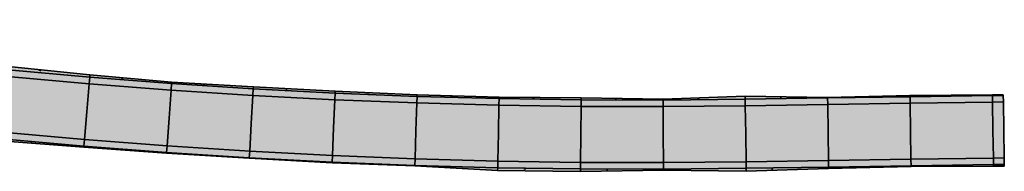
# Model space of a CAD drawing. Header units: metres. Extents: x 202823 to 203392, y 395713 to 395837.
# Tile 5 of 5: x 203332 to 203392, y 395713 to 395722. Entities that reach past the tile are written whole.
import ezdxf

# ---------------------------------------------------------------- set-up
doc = ezdxf.new("R2010")
doc.units = ezdxf.units.M
doc.layers.add('C3D-CORRIDOR', color=7, linetype='Continuous')
for name, color, linetype, lineweight in [('N-WA-GR-GRAS-V', 61, 'Continuous', 18), ('N-WA-GW-AFWERKEN_INZAAIEN-G', 60, 'Continuous', 35), ('N-WA-GW-DIJK_KRUIN_BINNEN-G', 90, 'Continuous', 35), ('N-WA-GW-DIJK_KRUIN_BUITEN-G', 90, 'Continuous', 35), ('N-WA-GW-DIJK_TEEN_BINNEN-G', 90, 'Continuous', 35), ('N-WA-GW-DIJK_TEEN_BUITEN-G', 90, 'Continuous', 35), ('N-WA-VH-VERHARDING_ASFALT-G', 252, 'Continuous', 35), ('N-WA-VH-VERHARDING_ASFALT-V', 252, 'Continuous', 18), ('N-WA-VH-VERHARDING_GRASBETONSTEEN-G', 102, 'Continuous', 35), ('N-WA-VH-VERHARDING_GRASBETONSTEEN-V', 75, 'Continuous', 18)]:
    doc.layers.add(name, color=color, linetype=linetype, lineweight=lineweight)

# ---------------------------------------------------------------- blocks, each defined once
blk = doc.blocks.new('*U104')
at = {"layer": 'N-WA-GR-GRAS-V', "linetype": 'Continuous', "lineweight": 18}
for points in [[(203313.908, 395722.179), (203316.934, 395721.127), (203321.876, 395720.441), (203326.813, 395719.863), (203331.754, 395719.324), (203336.702, 395718.831), (203341.654, 395718.384), (203346.619, 395718.101), (203351.584, 395717.839), (203356.551, 395717.613), (203361.522, 395717.472), (203366.494, 395717.422), (203371.466, 395717.34), (203376.441, 395717.538), (203381.443, 395717.441), (203386.442, 395717.572), (203391.442, 395717.621), (203392.099, 395717.616), (203392.1, 395717.579), (203391.442, 395717.569), (203386.443, 395717.496), (203381.443, 395717.422), (203376.444, 395717.348), (203371.467, 395717.298), (203366.493, 395717.308), (203361.52, 395717.382), (203356.548, 395717.517), (203351.578, 395717.714), (203346.611, 395717.974), (203341.648, 395718.295), (203336.689, 395718.679), (203331.735, 395719.124), (203326.787, 395719.632), (203321.846, 395720.201), (203316.896, 395720.823), (203313.787, 395721.216), (203313.908, 395722.179)], [(203313.259, 395717.05), (203316.368, 395716.656), (203321.34, 395716.032), (203326.333, 395715.457), (203331.333, 395714.944), (203336.339, 395714.494), (203341.35, 395714.106), (203346.366, 395713.781), (203351.385, 395713.519), (203356.407, 395713.319), (203361.432, 395713.183), (203366.457, 395713.109), (203371.484, 395713.098), (203376.506, 395713.149), (203381.505, 395713.222), (203386.505, 395713.296), (203391.504, 395713.37), (203392.162, 395713.38), (203392.163, 395713.283), (203391.506, 395713.274), (203386.505, 395713.266), (203381.506, 395713.143), (203376.509, 395712.966), (203371.484, 395713.044), (203366.456, 395712.964), (203361.428, 395713.016), (203356.407, 395713.295), (203351.384, 395713.491), (203346.365, 395713.76), (203341.347, 395714.066), (203336.333, 395714.424), (203331.321, 395714.822), (203326.315, 395715.295), (203321.328, 395715.938), (203316.341, 395716.442), (203313.128, 395716.017), (203313.259, 395717.05)]]:
    blk.add_hatch(color=61, dxfattribs=at).paths.add_polyline_path(points, flags=0)
at = {"layer": 'N-WA-VH-VERHARDING_ASFALT-V', "linetype": 'Continuous', "lineweight": 18}
for points in [[(203313.736, 395720.82), (203316.846, 395720.426), (203321.798, 395719.804), (203326.744, 395719.234), (203331.697, 395718.726), (203336.656, 395718.28), (203341.619, 395717.896), (203346.588, 395717.574), (203351.56, 395717.315), (203356.535, 395717.117), (203361.511, 395716.982), (203366.49, 395716.909), (203371.468, 395716.898), (203376.45, 395716.948), (203381.449, 395717.022), (203386.449, 395717.096), (203391.448, 395717.169), (203392.106, 395717.179), (203392.131, 395715.479), (203391.473, 395715.47), (203386.474, 395715.396), (203381.474, 395715.322), (203376.475, 395715.248), (203371.475, 395715.198), (203366.475, 395715.209), (203361.476, 395715.282), (203356.478, 395715.418), (203351.482, 395715.616), (203346.488, 395715.877), (203341.499, 395716.201), (203336.514, 395716.586), (203331.534, 395717.034), (203326.56, 395717.544), (203321.593, 395718.116), (203316.632, 395718.739), (203313.523, 395719.133), (203313.736, 395720.82)], [(203313.523, 395719.133), (203316.632, 395718.739), (203321.593, 395718.116), (203326.56, 395717.544), (203331.534, 395717.034), (203336.514, 395716.586), (203341.499, 395716.201), (203346.488, 395715.877), (203351.482, 395715.616), (203356.478, 395715.418), (203361.476, 395715.282), (203366.475, 395715.209), (203371.475, 395715.198), (203376.475, 395715.248), (203381.474, 395715.322), (203386.474, 395715.396), (203391.473, 395715.47), (203392.131, 395715.479), (203392.156, 395713.78), (203391.498, 395713.77), (203386.499, 395713.696), (203381.499, 395713.622), (203376.5, 395713.549), (203371.482, 395713.498), (203366.461, 395713.509), (203361.44, 395713.582), (203356.421, 395713.719), (203351.404, 395713.918), (203346.389, 395714.18), (203341.378, 395714.505), (203336.372, 395714.892), (203331.371, 395715.342), (203326.376, 395715.854), (203321.388, 395716.429), (203316.419, 395717.053), (203313.309, 395717.447), (203313.523, 395719.133)]]:
    blk.add_hatch(color=252, dxfattribs=at).paths.add_polyline_path(points, flags=0)
at = {"layer": 'N-WA-VH-VERHARDING_GRASBETONSTEEN-V', "linetype": 'Continuous', "lineweight": 18}
for points in [[(203313.787, 395721.216), (203316.896, 395720.823), (203321.846, 395720.201), (203326.787, 395719.632), (203331.735, 395719.124), (203336.689, 395718.679), (203341.648, 395718.295), (203346.611, 395717.974), (203351.578, 395717.714), (203356.548, 395717.517), (203361.52, 395717.382), (203366.493, 395717.308), (203371.467, 395717.298), (203376.444, 395717.348), (203381.443, 395717.422), (203386.443, 395717.496), (203391.442, 395717.569), (203392.1, 395717.579), (203392.106, 395717.179), (203391.448, 395717.169), (203386.449, 395717.096), (203381.449, 395717.022), (203376.45, 395716.948), (203371.468, 395716.898), (203366.49, 395716.909), (203361.511, 395716.982), (203356.535, 395717.117), (203351.56, 395717.315), (203346.588, 395717.574), (203341.619, 395717.896), (203336.656, 395718.28), (203331.697, 395718.726), (203326.744, 395719.234), (203321.798, 395719.804), (203316.846, 395720.426), (203313.736, 395720.82), (203313.787, 395721.216)], [(203313.309, 395717.447), (203316.419, 395717.053), (203321.388, 395716.429), (203326.376, 395715.854), (203331.371, 395715.342), (203336.372, 395714.892), (203341.378, 395714.505), (203346.389, 395714.18), (203351.404, 395713.918), (203356.421, 395713.719), (203361.44, 395713.582), (203366.461, 395713.509), (203371.482, 395713.498), (203376.5, 395713.549), (203381.499, 395713.622), (203386.499, 395713.696), (203391.498, 395713.77), (203392.156, 395713.78), (203392.162, 395713.38), (203391.504, 395713.37), (203386.505, 395713.296), (203381.505, 395713.222), (203376.506, 395713.149), (203371.484, 395713.098), (203366.457, 395713.109), (203361.432, 395713.183), (203356.407, 395713.319), (203351.385, 395713.519), (203346.366, 395713.781), (203341.35, 395714.106), (203336.339, 395714.494), (203331.333, 395714.944), (203326.333, 395715.457), (203321.34, 395716.032), (203316.368, 395716.656), (203313.259, 395717.05), (203313.309, 395717.447)]]:
    blk.add_hatch(color=75, dxfattribs=at).paths.add_polyline_path(points, flags=0)
at = {"layer": 'C3D-CORRIDOR', "color": 7, "linetype": 'Continuous', "lineweight": 50}
for p, q in [((203333.673, 395719.133, 14.216), (203333.665, 395719.042, 14.186)), ((203343.632, 395718.271, 14.2), (203343.629, 395718.219, 14.183)), ((203353.615, 395717.747, 14.213), (203353.613, 395717.69, 14.195)), ((203363.608, 395717.451, 14.219), (203363.607, 395717.401, 14.202)), ((203373.606, 395717.319, 14.196), (203373.605, 395717.372, 14.186)), ((203383.605, 395717.454, 14.204), (203383.605, 395717.476, 14.197)), ((203333.129, 395714.782, 14.155), (203333.124, 395714.731, 14.138)), ((203343.097, 395713.993, 14.165), (203343.096, 395713.976, 14.16)), ((203353.082, 395713.451, 14.175), (203353.082, 395713.438, 14.171)), ((203363.077, 395713.158, 14.185), (203363.076, 395713.079, 14.159)), ((203373.078, 395713.019, 14.227), (203373.077, 395713.067, 14.211)), ((203383.077, 395713.182, 14.225), (203383.077, 395713.214, 14.214))]:
    blk.add_line(p, q, dxfattribs=at)
at = {"layer": 'C3D-CORRIDOR', "color": 7, "linetype": 'Continuous', "lineweight": 35}
for p, q in [((203338.648, 395718.656, 14.203), (203338.638, 395718.528, 14.161)), ((203348.623, 395717.995, 14.213), (203348.616, 395717.869, 14.171)), ((203388.604, 395717.528, 14.208), (203388.603, 395717.593, 14.186)), ((203358.61, 395717.555, 14.212), (203358.608, 395717.461, 14.181)), ((203368.606, 395717.387, 14.219), (203368.606, 395717.304, 14.191)), ((203378.605, 395717.38, 14.2), (203378.604, 395717.496, 14.161)), ((203338.11, 395714.356, 14.16), (203338.106, 395714.297, 14.141)), ((203348.088, 395713.691, 14.17), (203348.087, 395713.667, 14.163)), ((203358.079, 395713.274, 14.18), (203358.077, 395713.202, 14.157)), ((203368.077, 395713.105, 14.19), (203368.077, 395712.99, 14.163)), ((203378.079, 395713.022, 14.25), (203378.077, 395713.172, 14.2)), ((203388.076, 395713.319, 14.207), (203388.076, 395713.269, 14.204))]:
    blk.add_line(p, q, dxfattribs=at)
at = {"layer": 'N-WA-GW-AFWERKEN_INZAAIEN-G', "color": 60, "linetype": 'Continuous', "lineweight": 35}
for p, q in [((203336.689, 395718.679, 14.159), (203336.702, 395718.831, 14.21)), ((203341.648, 395718.295, 14.164), (203341.654, 395718.384, 14.193)), ((203346.611, 395717.974, 14.169), (203346.619, 395718.101, 14.211)), ((203351.578, 395717.714, 14.174), (203351.584, 395717.839, 14.215)), ((203356.548, 395717.517, 14.179), (203356.551, 395717.613, 14.211)), ((203391.442, 395717.569, 14.21), (203391.442, 395717.621, 14.193)), ((203392.1, 395717.579, 14.211), (203392.099, 395717.616, 14.198)), ((203361.52, 395717.382, 14.184), (203361.522, 395717.472, 14.214)), ((203366.493, 395717.308, 14.189), (203366.494, 395717.422, 14.227)), ((203371.467, 395717.298, 14.194), (203371.466, 395717.34, 14.208)), ((203376.444, 395717.348, 14.198), (203376.441, 395717.538, 14.135)), ((203381.443, 395717.422, 14.202), (203381.443, 395717.441, 14.196)), ((203386.443, 395717.496, 14.206), (203386.442, 395717.572, 14.181)), ((203336.339, 395714.494, 14.159), (203336.333, 395714.424, 14.135)), ((203341.35, 395714.106, 14.164), (203341.347, 395714.066, 14.15)), ((203346.366, 395713.781, 14.169), (203346.365, 395713.76, 14.162)), ((203351.385, 395713.519, 14.174), (203351.384, 395713.491, 14.164)), ((203356.407, 395713.319, 14.179), (203356.407, 395713.295, 14.171)), ((203361.432, 395713.183, 14.184), (203361.428, 395713.016, 14.128)), ((203366.457, 395713.109, 14.189), (203366.456, 395712.964, 14.141)), ((203371.484, 395713.098, 14.194), (203371.484, 395713.044, 14.212)), ((203376.506, 395713.149, 14.198), (203376.509, 395712.966, 14.259)), ((203381.505, 395713.222, 14.202), (203381.506, 395713.143, 14.229)), ((203386.505, 395713.296, 14.206), (203386.505, 395713.266, 14.216)), ((203391.504, 395713.37, 14.21), (203391.506, 395713.274, 14.178)), ((203392.162, 395713.38, 14.211), (203392.163, 395713.283, 14.178))]:
    blk.add_line(p, q, dxfattribs=at)
at = {"layer": 'N-WA-GW-DIJK_KRUIN_BINNEN-G', "color": 90, "linetype": 'Continuous', "lineweight": 35}
for p, q in [((203331.371, 395715.342, 14.154), (203336.372, 395714.892, 14.159)), ((203331.333, 395714.944, 14.154), (203336.339, 395714.494, 14.159)), ((203336.372, 395714.892, 14.159), (203341.378, 395714.505, 14.164)), ((203336.339, 395714.494, 14.159), (203341.35, 395714.106, 14.164)), ((203341.35, 395714.106, 14.164), (203346.366, 395713.781, 14.169)), ((203341.378, 395714.505, 14.164), (203346.389, 395714.18, 14.169)), ((203346.389, 395714.18, 14.169), (203351.404, 395713.918, 14.174)), ((203346.366, 395713.781, 14.169), (203351.385, 395713.519, 14.174)), ((203351.385, 395713.519, 14.174), (203356.407, 395713.319, 14.179)), ((203351.404, 395713.918, 14.174), (203356.421, 395713.719, 14.179)), ((203356.421, 395713.719, 14.179), (203361.44, 395713.582, 14.184)), ((203361.44, 395713.582, 14.184), (203366.461, 395713.509, 14.189)), ((203366.461, 395713.509, 14.189), (203371.482, 395713.498, 14.194)), ((203371.482, 395713.498, 14.194), (203376.5, 395713.549, 14.198)), ((203376.5, 395713.549, 14.198), (203381.499, 395713.622, 14.202)), ((203381.499, 395713.622, 14.202), (203386.499, 395713.696, 14.206)), ((203386.499, 395713.696, 14.206), (203391.498, 395713.77, 14.21)), ((203391.498, 395713.77, 14.21), (203392.156, 395713.78, 14.211)), ((203356.407, 395713.319, 14.179), (203361.432, 395713.183, 14.184)), ((203361.432, 395713.183, 14.184), (203366.457, 395713.109, 14.189)), ((203366.457, 395713.109, 14.189), (203371.484, 395713.098, 14.194)), ((203371.484, 395713.098, 14.194), (203376.506, 395713.149, 14.198)), ((203376.506, 395713.149, 14.198), (203381.505, 395713.222, 14.202)), ((203381.505, 395713.222, 14.202), (203386.505, 395713.296, 14.206)), ((203386.505, 395713.296, 14.206), (203391.504, 395713.37, 14.21)), ((203391.504, 395713.37, 14.21), (203392.162, 395713.38, 14.211))]:
    blk.add_line(p, q, dxfattribs=at)
at = {"layer": 'N-WA-GW-DIJK_KRUIN_BUITEN-G', "color": 90, "linetype": 'Continuous', "lineweight": 35}
for p, q in [((203331.735, 395719.124, 14.154), (203336.689, 395718.679, 14.159)), ((203331.697, 395718.726, 14.154), (203336.656, 395718.28, 14.159)), ((203336.656, 395718.28, 14.159), (203341.619, 395717.896, 14.164)), ((203336.689, 395718.679, 14.159), (203341.648, 395718.295, 14.164)), ((203341.648, 395718.295, 14.164), (203346.611, 395717.974, 14.169)), ((203341.619, 395717.896, 14.164), (203346.588, 395717.574, 14.169)), ((203346.611, 395717.974, 14.169), (203351.578, 395717.714, 14.174)), ((203351.578, 395717.714, 14.174), (203356.548, 395717.517, 14.179)), ((203391.442, 395717.569, 14.21), (203392.1, 395717.579, 14.211)), ((203346.588, 395717.574, 14.169), (203351.56, 395717.315, 14.174)), ((203351.56, 395717.315, 14.174), (203356.535, 395717.117, 14.179)), ((203356.535, 395717.117, 14.179), (203361.511, 395716.982, 14.184)), ((203356.548, 395717.517, 14.179), (203361.52, 395717.382, 14.184)), ((203361.511, 395716.982, 14.184), (203366.49, 395716.909, 14.189)), ((203361.52, 395717.382, 14.184), (203366.493, 395717.308, 14.189)), ((203366.493, 395717.308, 14.189), (203371.467, 395717.298, 14.194)), ((203371.467, 395717.298, 14.194), (203376.444, 395717.348, 14.198)), ((203376.444, 395717.348, 14.198), (203381.443, 395717.422, 14.202)), ((203376.45, 395716.948, 14.198), (203381.449, 395717.022, 14.202)), ((203381.443, 395717.422, 14.202), (203386.443, 395717.496, 14.206)), ((203381.449, 395717.022, 14.202), (203386.449, 395717.096, 14.206)), ((203386.443, 395717.496, 14.206), (203391.442, 395717.569, 14.21)), ((203386.449, 395717.096, 14.206), (203391.448, 395717.169, 14.21)), ((203391.448, 395717.169, 14.21), (203392.106, 395717.179, 14.211)), ((203366.49, 395716.909, 14.189), (203371.468, 395716.898, 14.194)), ((203371.468, 395716.898, 14.194), (203376.45, 395716.948, 14.198))]:
    blk.add_line(p, q, dxfattribs=at)
at = {"layer": 'N-WA-GW-DIJK_TEEN_BINNEN-G', "color": 90, "linetype": 'Continuous', "lineweight": 35}
for p, q in [((203331.321, 395714.822, 14.113), (203336.333, 395714.424, 14.135)), ((203336.333, 395714.424, 14.135), (203341.347, 395714.066, 14.15)), ((203341.347, 395714.066, 14.15), (203346.365, 395713.76, 14.162)), ((203346.365, 395713.76, 14.162), (203351.384, 395713.491, 14.164)), ((203351.384, 395713.491, 14.164), (203356.407, 395713.295, 14.171)), ((203356.407, 395713.295, 14.171), (203361.428, 395713.016, 14.128)), ((203361.428, 395713.016, 14.128), (203366.456, 395712.964, 14.141)), ((203366.456, 395712.964, 14.141), (203371.484, 395713.044, 14.212)), ((203371.484, 395713.044, 14.212), (203376.509, 395712.966, 14.259)), ((203376.509, 395712.966, 14.259), (203381.506, 395713.143, 14.229)), ((203381.506, 395713.143, 14.229), (203386.505, 395713.266, 14.216)), ((203386.505, 395713.266, 14.216), (203391.506, 395713.274, 14.178)), ((203391.506, 395713.274, 14.178), (203392.163, 395713.283, 14.178))]:
    blk.add_line(p, q, dxfattribs=at)
at = {"layer": 'N-WA-GW-DIJK_TEEN_BUITEN-G', "color": 90, "linetype": 'Continuous', "lineweight": 35}
for p, q in [((203331.754, 395719.324, 14.22), (203336.702, 395718.831, 14.21)), ((203336.702, 395718.831, 14.21), (203341.654, 395718.384, 14.193)), ((203341.654, 395718.384, 14.193), (203346.619, 395718.101, 14.211)), ((203346.619, 395718.101, 14.211), (203351.584, 395717.839, 14.215)), ((203351.584, 395717.839, 14.215), (203356.551, 395717.613, 14.211)), ((203356.551, 395717.613, 14.211), (203361.522, 395717.472, 14.214)), ((203386.442, 395717.572, 14.181), (203391.442, 395717.621, 14.193)), ((203391.442, 395717.621, 14.193), (203392.099, 395717.616, 14.198)), ((203361.522, 395717.472, 14.214), (203366.494, 395717.422, 14.227)), ((203366.494, 395717.422, 14.227), (203371.466, 395717.34, 14.208)), ((203371.466, 395717.34, 14.208), (203376.441, 395717.538, 14.135)), ((203376.441, 395717.538, 14.135), (203381.443, 395717.441, 14.196)), ((203381.443, 395717.441, 14.196), (203386.442, 395717.572, 14.181))]:
    blk.add_line(p, q, dxfattribs=at)
at = {"layer": 'N-WA-VH-VERHARDING_ASFALT-G', "color": 252, "linetype": 'Continuous', "lineweight": 35}
for p, q in [((203336.514, 395716.586, 14.159), (203336.656, 395718.28, 14.159)), ((203341.499, 395716.201, 14.164), (203341.619, 395717.896, 14.164)), ((203346.488, 395715.877, 14.169), (203346.588, 395717.574, 14.169)), ((203351.482, 395715.616, 14.174), (203351.56, 395717.315, 14.174)), ((203356.478, 395715.418, 14.179), (203356.535, 395717.117, 14.179)), ((203361.476, 395715.282, 14.184), (203361.511, 395716.982, 14.184)), ((203381.474, 395715.322, 14.202), (203381.449, 395717.022, 14.202)), ((203386.474, 395715.396, 14.206), (203386.449, 395717.096, 14.206)), ((203391.473, 395715.47, 14.21), (203391.448, 395717.169, 14.21)), ((203392.131, 395715.479, 14.211), (203392.106, 395717.179, 14.211)), ((203336.514, 395716.586, 14.159), (203336.372, 395714.892, 14.159)), ((203366.475, 395715.209, 14.189), (203366.49, 395716.909, 14.189)), ((203371.475, 395715.198, 14.194), (203371.468, 395716.898, 14.194)), ((203376.475, 395715.248, 14.198), (203376.45, 395716.948, 14.198)), ((203341.499, 395716.201, 14.164), (203341.378, 395714.505, 14.164)), ((203346.488, 395715.877, 14.169), (203346.389, 395714.18, 14.169)), ((203351.482, 395715.616, 14.174), (203351.404, 395713.918, 14.174)), ((203356.478, 395715.418, 14.179), (203356.421, 395713.719, 14.179)), ((203361.476, 395715.282, 14.184), (203361.44, 395713.582, 14.184)), ((203366.475, 395715.209, 14.189), (203366.461, 395713.509, 14.189)), ((203371.475, 395715.198, 14.194), (203371.482, 395713.498, 14.194)), ((203376.475, 395715.248, 14.198), (203376.5, 395713.549, 14.198)), ((203381.474, 395715.322, 14.202), (203381.499, 395713.622, 14.202)), ((203386.474, 395715.396, 14.206), (203386.499, 395713.696, 14.206)), ((203391.473, 395715.47, 14.21), (203391.498, 395713.77, 14.21)), ((203392.131, 395715.479, 14.211), (203392.156, 395713.78, 14.211))]:
    blk.add_line(p, q, dxfattribs=at)
at = {"layer": 'N-WA-VH-VERHARDING_GRASBETONSTEEN-G', "color": 102, "linetype": 'Continuous', "lineweight": 35}
for p, q in [((203336.656, 395718.28, 14.159), (203336.689, 395718.679, 14.159)), ((203341.619, 395717.896, 14.164), (203341.648, 395718.295, 14.164)), ((203346.588, 395717.574, 14.169), (203346.611, 395717.974, 14.169)), ((203351.56, 395717.315, 14.174), (203351.578, 395717.714, 14.174)), ((203392.106, 395717.179, 14.211), (203392.1, 395717.579, 14.211)), ((203356.535, 395717.117, 14.179), (203356.548, 395717.517, 14.179)), ((203361.511, 395716.982, 14.184), (203361.52, 395717.382, 14.184)), ((203366.49, 395716.909, 14.189), (203366.493, 395717.308, 14.189)), ((203371.468, 395716.898, 14.194), (203371.467, 395717.298, 14.194)), ((203376.45, 395716.948, 14.198), (203376.444, 395717.348, 14.198)), ((203381.449, 395717.022, 14.202), (203381.443, 395717.422, 14.202)), ((203386.449, 395717.096, 14.206), (203386.443, 395717.496, 14.206)), ((203391.448, 395717.169, 14.21), (203391.442, 395717.569, 14.21)), ((203336.372, 395714.892, 14.159), (203336.339, 395714.494, 14.159)), ((203341.378, 395714.505, 14.164), (203341.35, 395714.106, 14.164)), ((203346.389, 395714.18, 14.169), (203346.366, 395713.781, 14.169)), ((203351.404, 395713.918, 14.174), (203351.385, 395713.519, 14.174)), ((203356.421, 395713.719, 14.179), (203356.407, 395713.319, 14.179)), ((203361.44, 395713.582, 14.184), (203361.432, 395713.183, 14.184)), ((203366.461, 395713.509, 14.189), (203366.457, 395713.109, 14.189)), ((203371.482, 395713.498, 14.194), (203371.484, 395713.098, 14.194)), ((203376.5, 395713.549, 14.198), (203376.506, 395713.149, 14.198)), ((203381.499, 395713.622, 14.202), (203381.505, 395713.222, 14.202)), ((203386.499, 395713.696, 14.206), (203386.505, 395713.296, 14.206)), ((203391.498, 395713.77, 14.21), (203391.504, 395713.37, 14.21)), ((203392.156, 395713.78, 14.211), (203392.162, 395713.38, 14.211))]:
    blk.add_line(p, q, dxfattribs=at)

msp = doc.modelspace()

# ---------------------------------------------------------------- block references
at = {"layer": 'C3D-CORRIDOR', "color": 7, "linetype": 'Continuous', "lineweight": -3}
msp.add_blockref('*U104', (0, 0), dxfattribs=at)

doc.saveas('drawing.dxf')
